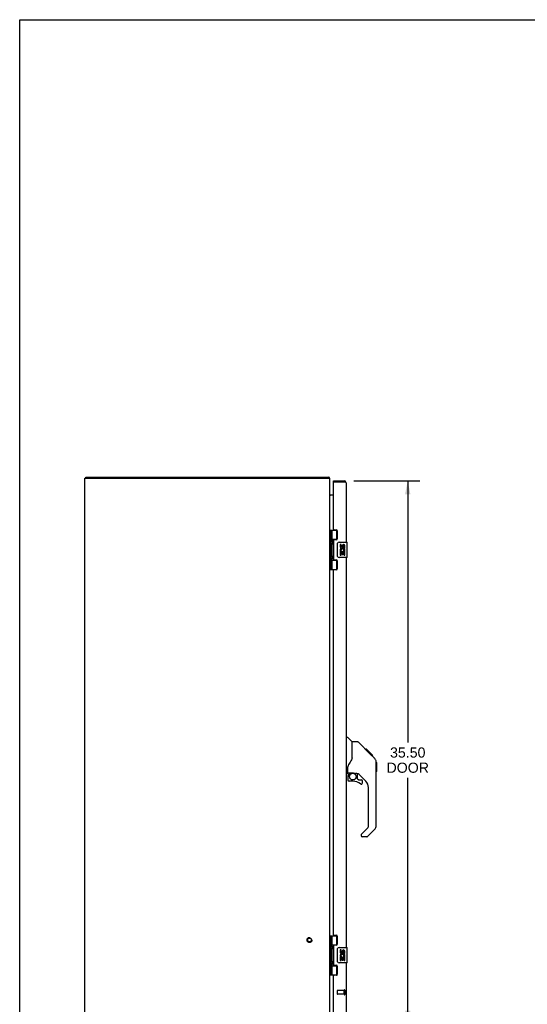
# Model space of a CAD drawing. Header units: inches. Extents: x 0 to 150, y 0 to 97.
# Tile 4 of 10: x 0 to 33, y 33 to 97. Entities that reach past the tile are written whole.
import ezdxf

# ---------------------------------------------------------------- set-up
doc = ezdxf.new("R2010")
doc.units = ezdxf.units.IN
doc.header["$LTSCALE"] = 8.257143
doc.header["$MEASUREMENT"] = 0
doc.linetypes.add('HIDDEN', pattern=[0.2, 0.1, -0.1])
doc.layers.get('0').update_dxf_attribs({"linetype": 'CONTINUOUS'})
for name, color, linetype in [('02___PRT_ALL_AXES', 7, 'CONTINUOUS'), ('DEFAULT_2', 8, 'HIDDEN'), ('DIMENSIONS', 7, 'CONTINUOUS')]:
    doc.layers.add(name, color=color, linetype=linetype)
doc.styles.get("Standard").update_dxf_attribs({"font": 'arial.ttf'})
doc.dimstyles.new('DIMSTYLE_1', dxfattribs={"dimtxt": 0.662338, "dimasz": 0.883117, "dimexe": 0.09, "dimexo": 0.07, "dimgap": 0.0375, "dimtad": 0, "dimtih": 1, "dimtoh": 1, "dimzin": 4, "dimdsep": 46, "dimtxsty": 'Standard', "dimblk": '_FILLED', "dimblk1": '_FILLED', "dimblk2": '_FILLED', "dimcen": 0.09, "dimadec": 3, "dimazin": 1, "dimtfac": 1, "dimtdec": 3, "dimtofl": 0, "dimtmove": 0, "dimatfit": 3, "dimldrblk": '_FILLED', "dimfxl": 0, "dimtolj": 1, "dimtzin": 4, "dimarcsym": 0})

# ---------------------------------------------------------------- blocks, each defined once
blk = doc.blocks.new('_FILLED')
at = {"color": 0, "linetype": 'ByBlock'}
blk.add_solid([(0, 0), (-1, 0.2), (-1, -0.2)], dxfattribs=at)
blk = doc.blocks.new('*D4')
at = {"layer": 'DIMENSIONS', "color": 2, "linetype": 'Continuous'}
for p, q in [((21.831, 66.997), (26.15, 66.997)), ((25.355, 66.997), (25.355, 49.909)), ((25.355, 31.497), (25.355, 47.591)), ((21.831, 31.497), (26.15, 31.497))]:
    blk.add_line(p, q, dxfattribs=at)
at = {"layer": 'DIMENSIONS', "color": 2, "linetype": 'Continuous', "xscale": 0.8831168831, "yscale": 0.8831168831, "zscale": 0.8831168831}
for p, rotation in [((25.355, 66.997), 90), ((25.355, 31.497), 270)]:
    blk.add_blockref('_FILLED', p, dxfattribs=dict(at, rotation=rotation))
at = {"layer": 'DIMENSIONS', "color": 2, "linetype": 'Continuous', "insert": (25.355, 49.578), "char_height": 0.6623, "width": 2.77246, "attachment_point": 2, "line_spacing_factor": 0.9}
blk.add_mtext('35.50\\PDOOR', dxfattribs=at)

msp = doc.modelspace()

# ---------------------------------------------------------------- linework, layer by layer
at = {"color": 7, "linetype": 'Continuous'}
for p, q in [((0, 0), (0, 97.143)), ((0, 97.143), (150.13, 97.143)), ((4.324, 67.172), (4.324, 67.247)), ((20.198, 67.172), (20.198, 67.247)), ((20.224, 67.216), (20.198, 67.188)), ((20.504, 66.922), (20.504, 66.997)), ((21.212, 66.997), (21.212, 66.922)), ((20.519, 66.922), (20.504, 66.922)), ((20.261, 63.776), (20.746, 63.776)), ((20.3, 63.776), (20.3, 61.217)), ((20.399, 63.776), (20.399, 63.089)), ((20.719, 63.186), (20.719, 63.776)), ((20.399, 63.186), (20.746, 63.186)), ((20.688, 63.177), (20.74, 63.177)), ((20.399, 62.888), (20.399, 62.105)), ((20.464, 63.059), (20.464, 63.06)), ((20.464, 63.059), (20.464, 62.919)), ((20.464, 62.918), (20.464, 62.919)), ((20.464, 62.918), (20.464, 62.918)), ((20.765, 62.097), (20.765, 62.897)), ((20.864, 62.997), (21.374, 62.997)), ((21.389, 62.012), (21.389, 62.982)), ((20.399, 61.904), (20.399, 61.217)), ((20.399, 61.808), (20.746, 61.808)), ((20.415, 62.075), (20.415, 62.076)), ((20.415, 62.075), (20.415, 61.935)), ((20.415, 61.934), (20.415, 61.935)), ((20.415, 61.934), (20.415, 61.934)), ((20.74, 61.817), (20.688, 61.817)), ((20.719, 61.217), (20.719, 61.808)), ((21.374, 61.997), (20.864, 61.997)), ((20.261, 61.217), (20.746, 61.217)), ((21.329, 50.251), (21.392, 50.251)), ((21.717, 49.941), (21.42, 50.239)), ((22.084, 49.936), (21.723, 49.936)), ((21.723, 48.831), (21.723, 49.936)), ((22.905, 49.148), (22.14, 49.913)), ((22.661, 49.458), (22.594, 49.458)), ((22.669, 49.451), (22.602, 49.451)), ((22.678, 49.441), (22.611, 49.441)), ((22.685, 49.434), (22.618, 49.434)), ((22.693, 49.426), (22.626, 49.426)), ((22.712, 49.407), (22.646, 49.407)), ((22.661, 49.458), (22.988, 49.131)), ((22.735, 49.384), (22.668, 49.384)), ((22.758, 49.361), (22.692, 49.361)), ((22.782, 49.337), (22.715, 49.337)), ((22.806, 49.313), (22.739, 49.313)), ((22.829, 49.29), (22.763, 49.29)), ((22.852, 49.268), (22.785, 49.268)), ((22.872, 49.247), (22.805, 49.247)), ((22.889, 49.23), (22.822, 49.23)), ((22.902, 49.217), (22.835, 49.217)), ((22.906, 49.213), (22.84, 49.213)), ((22.908, 49.211), (22.842, 49.211)), ((22.909, 49.21), (22.842, 49.21)), ((22.91, 49.21), (22.843, 49.21)), ((22.892, 49.16), (22.843, 49.209)), ((22.912, 49.207), (22.845, 49.207)), ((22.917, 49.203), (22.85, 49.203)), ((22.923, 49.197), (22.856, 49.197)), ((22.936, 49.183), (22.869, 49.183)), ((22.951, 49.168), (22.884, 49.168)), ((22.959, 49.16), (22.892, 49.16)), ((22.905, 49.147), (22.892, 49.16)), ((22.966, 49.154), (22.899, 49.154)), ((22.905, 49.147), (23.183, 48.869)), ((22.978, 49.142), (22.911, 49.142)), ((22.983, 49.136), (22.916, 49.136)), ((22.986, 49.133), (22.92, 49.133)), ((22.988, 49.132), (22.921, 49.132)), ((22.988, 49.131), (22.921, 49.131)), ((22.988, 49.131), (22.922, 49.131)), ((23.073, 49.047), (22.988, 49.131)), ((23.006, 49.047), (23.073, 49.047)), ((23.074, 49.045), (23.007, 49.045)), ((23.077, 49.042), (23.01, 49.042)), ((23.074, 49.045), (23.077, 49.042)), ((21.448, 47.908), (21.448, 48.315)), ((21.723, 48.894), (21.702, 48.836)), ((23.297, 48.614), (23.297, 48.622)), ((23.298, 44.488), (23.298, 48.591)), ((23.31, 48.595), (23.31, 48.009)), ((21.408, 47.869), (21.329, 47.869)), ((21.448, 47.691), (21.448, 47.453)), ((21.467, 47.91), (21.762, 47.91)), ((21.505, 47.83), (21.585, 47.91)), ((21.511, 47.824), (21.508, 47.828)), ((21.515, 47.821), (21.511, 47.824)), ((21.519, 47.816), (21.515, 47.821)), ((22.035, 47.869), (21.948, 47.869)), ((22.077, 47.537), (22.077, 47.864)), ((22.613, 47.372), (22.112, 47.874)), ((21.762, 47.375), (21.526, 47.375)), ((22.081, 47.529), (22.153, 47.457)), ((22.161, 47.453), (22.314, 47.453)), ((22.392, 47.255), (22.392, 47.375)), ((22.786, 44.403), (22.786, 46.955)), ((22.314, 43.878), (22.314, 43.814)), ((22.328, 43.912), (22.763, 44.347)), ((23.183, 44.21), (22.73, 43.758)), ((22.675, 43.735), (22.392, 43.735)), ((20.261, 37.276), (20.746, 37.276)), ((20.3, 37.276), (20.3, 34.717)), ((20.399, 37.276), (20.399, 36.589)), ((20.399, 36.686), (20.746, 36.686)), ((20.719, 36.686), (20.719, 37.276)), ((20.399, 36.388), (20.399, 35.605)), ((20.415, 36.56), (20.415, 36.559)), ((20.415, 36.559), (20.415, 36.419)), ((20.415, 36.419), (20.415, 36.418)), ((20.415, 36.418), (20.415, 36.418)), ((20.688, 36.677), (20.74, 36.677)), ((20.765, 35.597), (20.765, 36.397)), ((20.864, 36.497), (21.374, 36.497)), ((21.389, 35.512), (21.389, 36.482)), ((20.399, 35.404), (20.399, 34.717)), ((20.415, 35.576), (20.415, 35.575)), ((20.415, 35.575), (20.415, 35.435)), ((20.415, 35.435), (20.415, 35.434)), ((20.415, 35.434), (20.415, 35.434)), ((21.374, 35.497), (20.864, 35.497)), ((20.399, 35.308), (20.746, 35.308)), ((20.74, 35.317), (20.688, 35.317)), ((20.719, 34.717), (20.719, 35.308)), ((20.261, 34.717), (20.746, 34.717))]:
    msp.add_line(p, q, dxfattribs=at)
at = {"color": 3, "linetype": 'Continuous'}
for p, q in [((4.261, 31.322), (4.261, 67.172)), ((4.261, 67.172), (20.261, 67.172)), ((4.324, 67.247), (20.198, 67.247)), ((20.261, 31.322), (20.261, 67.172)), ((20.504, 66.997), (21.212, 66.997)), ((20.504, 63.838), (20.504, 66.907)), ((21.212, 66.922), (20.519, 66.922)), ((21.237, 66.916), (21.212, 66.922)), ((21.246, 66.914), (21.237, 66.916)), ((21.254, 66.912), (21.246, 66.914)), ((21.26, 66.91), (21.254, 66.912)), ((21.266, 66.909), (21.26, 66.91)), ((21.271, 66.908), (21.266, 66.909)), ((21.329, 66.88), (21.329, 62.997)), ((20.504, 66.072), (20.268, 66.072)), ((20.535, 63.807), (20.691, 63.807)), ((20.754, 63.744), (20.754, 63.217)), ((20.504, 63.123), (20.504, 61.87)), ((20.691, 63.154), (20.535, 63.154)), ((20.535, 61.839), (20.691, 61.839)), ((21.329, 61.997), (21.329, 36.497)), ((20.504, 37.338), (20.504, 61.155)), ((20.691, 61.186), (20.535, 61.186)), ((20.754, 61.776), (20.754, 61.249)), ((20.535, 37.307), (20.691, 37.307)), ((20.754, 37.244), (20.754, 36.717)), ((20.504, 36.623), (20.504, 35.37)), ((20.691, 36.654), (20.535, 36.654)), ((21.329, 35.497), (21.329, 31.614)), ((20.535, 35.339), (20.691, 35.339)), ((20.754, 35.276), (20.754, 34.749)), ((20.504, 31.587), (20.504, 34.655)), ((20.691, 34.686), (20.535, 34.686))]:
    msp.add_line(p, q, dxfattribs=at)
for points in [[(20.215, 67.228), (20.213, 67.232), (20.211, 67.235), (20.21, 67.237), (20.209, 67.239), (20.208, 67.24), (20.207, 67.242), (20.205, 67.243), (20.204, 67.245), (20.203, 67.245), (20.202, 67.246), (20.2, 67.246), (20.199, 67.247), (20.198, 67.247)], [(20.224, 67.216), (20.222, 67.217), (20.221, 67.219), (20.219, 67.221), (20.218, 67.223), (20.216, 67.226), (20.215, 67.228)], [(21.329, 66.88), (21.329, 66.88), (21.329, 66.881), (21.329, 66.882), (21.329, 66.882), (21.328, 66.883), (21.328, 66.884), (21.327, 66.885), (21.327, 66.885), (21.326, 66.886), (21.325, 66.887), (21.325, 66.887), (21.324, 66.888), (21.323, 66.889), (21.322, 66.889), (21.321, 66.89), (21.319, 66.891), (21.318, 66.892), (21.317, 66.892), (21.315, 66.893), (21.314, 66.894), (21.312, 66.894), (21.311, 66.895), (21.309, 66.896), (21.307, 66.896), (21.305, 66.897), (21.303, 66.898), (21.301, 66.899), (21.299, 66.899), (21.297, 66.9), (21.295, 66.901), (21.293, 66.901), (21.291, 66.902), (21.288, 66.903), (21.286, 66.903), (21.284, 66.904), (21.281, 66.905), (21.279, 66.906), (21.276, 66.906), (21.271, 66.908)], [(20.268, 66.072), (20.269, 66.073), (20.269, 66.074), (20.269, 66.075), (20.269, 66.077), (20.268, 66.078), (20.268, 66.08), (20.267, 66.081), (20.266, 66.083), (20.265, 66.084), (20.265, 66.086), (20.264, 66.087), (20.263, 66.089), (20.262, 66.09)], [(20.268, 66.091), (20.268, 66.09), (20.269, 66.09), (20.269, 66.089), (20.269, 66.088), (20.268, 66.087), (20.268, 66.086), (20.268, 66.085), (20.267, 66.084), (20.266, 66.083), (20.266, 66.083)]]:
    msp.add_lwpolyline(points, dxfattribs=at)
at = {"color": 7, "linetype": 'Continuous'}
for points in [[(20.765, 62.897), (20.765, 62.903), (20.765, 62.909), (20.766, 62.915), (20.768, 62.921), (20.769, 62.927), (20.771, 62.933)], [(20.399, 62.149), (20.4, 62.14), (20.402, 62.131), (20.405, 62.12), (20.409, 62.109), (20.414, 62.097), (20.419, 62.086), (20.423, 62.074), (20.428, 62.062), (20.432, 62.051), (20.436, 62.039), (20.439, 62.028), (20.441, 62.016), (20.442, 62.005), (20.441, 61.993), (20.439, 61.982), (20.436, 61.97), (20.432, 61.959), (20.428, 61.947), (20.423, 61.935), (20.419, 61.924), (20.414, 61.912), (20.409, 61.9), (20.405, 61.889), (20.402, 61.879), (20.4, 61.869), (20.399, 61.861)], [(20.771, 62.06), (20.769, 62.066), (20.768, 62.072), (20.766, 62.078), (20.765, 62.084), (20.765, 62.09), (20.765, 62.097)], [(22.14, 49.913), (22.132, 49.919), (22.124, 49.925), (22.114, 49.93), (22.105, 49.933), (22.095, 49.935), (22.084, 49.936)], [(22.843, 49.209), (22.822, 49.231), (22.8, 49.252), (22.778, 49.274)], [(21.501, 48.486), (21.49, 48.469), (21.475, 48.44), (21.462, 48.408), (21.453, 48.374), (21.449, 48.339), (21.448, 48.315)], [(21.702, 48.836), (21.672, 48.767), (21.635, 48.697), (21.593, 48.625), (21.546, 48.551), (21.501, 48.486)], [(23.298, 48.591), (23.297, 48.621), (23.291, 48.662), (23.282, 48.703), (23.268, 48.742), (23.25, 48.779), (23.229, 48.814), (23.204, 48.847), (23.183, 48.869)], [(21.519, 47.816), (21.51, 47.806), (21.501, 47.795), (21.494, 47.784), (21.487, 47.771), (21.481, 47.759), (21.476, 47.746), (21.472, 47.732), (21.47, 47.719), (21.468, 47.705), (21.468, 47.691)], [(21.508, 47.828), (21.507, 47.829), (21.506, 47.83), (21.505, 47.83), (21.505, 47.83)], [(21.762, 47.91), (21.77, 47.91), (21.79, 47.909), (21.81, 47.906), (21.831, 47.903), (21.85, 47.898), (21.868, 47.893), (21.884, 47.888), (21.898, 47.883), (21.91, 47.878), (21.921, 47.874), (21.93, 47.872), (21.938, 47.87), (21.946, 47.869), (21.947, 47.869)], [(20.399, 36.633), (20.4, 36.624), (20.402, 36.615), (20.405, 36.604), (20.409, 36.593), (20.414, 36.581), (20.419, 36.57), (20.423, 36.558), (20.428, 36.546), (20.432, 36.535), (20.436, 36.523), (20.439, 36.512), (20.441, 36.5), (20.442, 36.489), (20.441, 36.477), (20.439, 36.466), (20.436, 36.454), (20.432, 36.443), (20.428, 36.431), (20.423, 36.419), (20.419, 36.408), (20.414, 36.396), (20.409, 36.384), (20.405, 36.373), (20.402, 36.363), (20.4, 36.353), (20.399, 36.345)], [(20.765, 36.397), (20.765, 36.403), (20.765, 36.409), (20.766, 36.415), (20.768, 36.421), (20.769, 36.427), (20.771, 36.433)], [(20.399, 35.649), (20.4, 35.64), (20.402, 35.631), (20.405, 35.62), (20.409, 35.609), (20.414, 35.597), (20.419, 35.586), (20.423, 35.574), (20.428, 35.562), (20.432, 35.551), (20.436, 35.539), (20.439, 35.528), (20.441, 35.516), (20.442, 35.505), (20.441, 35.493), (20.439, 35.482), (20.436, 35.47), (20.432, 35.459), (20.428, 35.447), (20.423, 35.435), (20.419, 35.424), (20.414, 35.412), (20.409, 35.4), (20.405, 35.389), (20.402, 35.379), (20.4, 35.369), (20.399, 35.361)], [(20.771, 35.56), (20.769, 35.566), (20.768, 35.572), (20.766, 35.578), (20.765, 35.584), (20.765, 35.59), (20.765, 35.597)]]:
    msp.add_lwpolyline(points, dxfattribs=at)
msp.add_circle((21.762, 47.67), 0.217, dxfattribs=at)
at = {"color": 3, "linetype": 'Continuous'}
for centre, radius, start, end in [((20.144, 67.13), 0.117, 21.04214, 47.44308), ((21.212, 66.88), 0.117, 0, 90), ((20.519, 66.907), 0.015, 90, 180), ((20.303, 66.114), 0.042, 180, 270), ((20.535, 63.838), 0.031, 180, 270), ((20.691, 63.744), 0.063, 0, 90), ((20.535, 63.123), 0.031, 90, 180), ((20.691, 63.217), 0.063, 270, 360), ((20.535, 61.87), 0.031, 180, 270), ((20.691, 61.776), 0.063, 0, 90), ((20.535, 61.155), 0.031, 90, 180), ((20.691, 61.249), 0.063, 270, 360), ((20.535, 37.338), 0.031, 180, 270), ((20.691, 37.244), 0.063, 0, 90), ((20.691, 36.717), 0.063, 270, 360), ((20.535, 36.623), 0.031, 90, 180), ((20.535, 35.37), 0.031, 180, 270), ((20.691, 35.276), 0.063, 0, 90), ((20.535, 34.655), 0.031, 90, 180), ((20.691, 34.749), 0.063, 270, 360)]:
    msp.add_arc(centre, radius, start, end, dxfattribs=at)
at = {"color": 7, "linetype": 'Continuous'}
for centre, radius, start, end in [((21.212, 66.88), 0.042, 64.15907, 90), ((20.374, 63.059), 0.09, 0.67198, 73.85892), ((20.374, 62.919), 0.09, 286.14108, 359.32802), ((20.864, 62.897), 0.1, 90, 158.79459), ((21.374, 62.982), 0.015, 0, 90), ((20.325, 62.075), 0.09, 0.67198, 34.64342), ((20.325, 61.935), 0.09, 325.35658, 359.32802), ((20.864, 62.097), 0.1, 201.20502, 270), ((21.374, 62.012), 0.015, 270, 360), ((21.392, 50.211), 0.0394, 45, 90), ((21.703, 49.927), 0.0197, 0, 45), ((22.865, 48.575), 0.433, 42.23856, 42.72732), ((23.29, 48.595), 0.0197, 0, 69.05847), ((21.408, 47.908), 0.0394, 270, 360), ((21.467, 47.93), 0.0197, 180, 270), ((21.644, 47.691), 0.197, 135, 180), ((22.035, 47.672), 0.197, 45, 90), ((23.29, 48.009), 0.0197, 293.60704, 360), ((21.526, 47.453), 0.0787, 180, 270), ((21.762, 46.587), 0.787, 50.4788, 90), ((22.089, 47.537), 0.0118, 180, 225), ((22.161, 47.465), 0.0118, 225, 270), ((22.314, 47.255), 0.0787, 230.4788, 360), ((22.314, 47.375), 0.0787, 0, 90), ((22.196, 46.955), 0.591, 0, 45), ((22.904, 44.488), 0.394, 315, 360), ((22.361, 43.878), 0.0472, 135, 180), ((22.392, 43.814), 0.0787, 180, 270), ((22.707, 44.403), 0.0787, 315, 360), ((22.675, 43.814), 0.0787, 270, 315), ((20.325, 36.559), 0.09, 0.67198, 34.64342), ((20.325, 36.419), 0.09, 325.35658, 359.32802), ((20.864, 36.397), 0.1, 90, 158.79459), ((21.374, 36.482), 0.015, 0, 90), ((20.325, 35.575), 0.09, 0.67198, 34.64342), ((20.325, 35.435), 0.09, 325.35658, 359.32802), ((20.864, 35.597), 0.1, 201.20502, 270), ((21.374, 35.512), 0.015, 270, 360)]:
    msp.add_arc(centre, radius, start, end, dxfattribs=at)
for centre in [(20.489, 62.989), (20.489, 62.005), (20.489, 36.489), (20.489, 35.505)]:
    msp.add_ellipse(centre, major_axis=(0, 0.188), ratio=0.5625, start_param=1.007189, end_param=2.134404, dxfattribs=at)
at = {"layer": '02___PRT_ALL_AXES', "color": 7, "linetype": 'Continuous'}
for p, q in [((20.688, 63.177), (20.688, 63.154)), ((20.94, 62.842), (20.94, 62.706)), ((21.003, 62.842), (20.94, 62.842)), ((21.003, 62.706), (21.003, 62.842)), ((21.068, 62.769), (21.068, 62.7)), ((21.128, 62.706), (21.128, 62.748)), ((21.191, 62.612), (21.191, 62.748)), ((21.191, 62.612), (21.252, 62.612)), ((21.252, 62.612), (21.252, 62.769)), ((21.252, 62.428), (21.252, 62.481)), ((20.688, 61.839), (20.688, 61.817)), ((20.94, 62.381), (20.94, 62.151)), ((20.958, 62.381), (20.94, 62.381)), ((20.94, 62.151), (21.003, 62.151)), ((20.992, 62.381), (21.02, 62.4)), ((20.992, 62.381), (21.252, 62.381)), ((21.003, 62.151), (21.003, 62.318)), ((21.003, 62.318), (21.068, 62.318)), ((21.068, 62.318), (21.068, 62.182)), ((21.068, 62.182), (21.128, 62.182)), ((21.128, 62.182), (21.128, 62.318)), ((21.128, 62.318), (21.191, 62.318)), ((21.183, 62.417), (21.241, 62.392)), ((21.191, 62.151), (21.191, 62.318)), ((21.191, 62.151), (21.252, 62.151)), ((21.252, 62.151), (21.252, 62.381)), ((20.688, 36.677), (20.688, 36.654)), ((21.003, 36.342), (20.94, 36.342)), ((20.94, 36.342), (20.94, 36.206)), ((21.003, 36.206), (21.003, 36.342)), ((21.068, 36.269), (21.068, 36.2)), ((21.128, 36.206), (21.128, 36.248)), ((21.191, 36.112), (21.191, 36.248)), ((21.191, 36.112), (21.252, 36.112)), ((21.252, 36.112), (21.252, 36.269)), ((20.958, 35.881), (20.94, 35.881)), ((20.94, 35.881), (20.94, 35.651)), ((20.94, 35.651), (21.003, 35.651)), ((20.992, 35.881), (21.02, 35.9)), ((20.992, 35.881), (21.252, 35.881)), ((21.003, 35.818), (21.068, 35.818)), ((21.003, 35.651), (21.003, 35.818)), ((21.068, 35.818), (21.068, 35.682)), ((21.068, 35.682), (21.128, 35.682)), ((21.128, 35.818), (21.191, 35.818)), ((21.128, 35.682), (21.128, 35.818)), ((21.183, 35.917), (21.241, 35.892)), ((21.191, 35.651), (21.191, 35.818)), ((21.191, 35.651), (21.252, 35.651)), ((21.252, 35.928), (21.252, 35.981)), ((21.252, 35.651), (21.252, 35.881)), ((20.688, 35.339), (20.688, 35.317))]:
    msp.add_line(p, q, dxfattribs=at)
at = {"layer": '02___PRT_ALL_AXES', "color": 8, "linetype": 'HIDDEN'}
for p, q in [((21.211, 33.696), (20.764, 33.696)), ((21.211, 33.448), (21.211, 33.696)), ((21.211, 33.448), (20.764, 33.448))]:
    msp.add_line(p, q, dxfattribs=at)
msp.add_circle((18.936, 36.997), 0.124, dxfattribs=at)
at = {"layer": '02___PRT_ALL_AXES', "color": 7, "linetype": 'Continuous'}
for centre, radius, start, end in [((21.034, 62.706), 0.0943, 180, 360), ((21.094, 62.454), 0.154, 161.41988, 206.19629), ((21.097, 62.455), 0.157, 9.70314, 161.87913), ((21.034, 62.706), 0.0314, 180, 261.22946), ((21.097, 62.455), 0.0943, 336.59665, 215.11217), ((21.033, 62.711), 0.0362, 263.42855, 341.76278), ((21.16, 62.748), 0.0943, 71.72667, 167.43379), ((21.16, 62.748), 0.0314, 0, 180.04847), ((21.16, 62.748), 0.0943, 12.54017, 71.70103), ((21.097, 62.455), 0.157, 336.59665, 350.29686), ((21.097, 62.455), 0.157, 205.73705, 207.8532), ((21.034, 36.206), 0.0943, 180, 360), ((21.097, 35.955), 0.157, 9.70314, 161.87913), ((21.034, 36.206), 0.0314, 180, 261.22946), ((21.097, 35.955), 0.0943, 336.59665, 215.11217), ((21.033, 36.211), 0.0362, 263.42855, 341.76278), ((21.16, 36.248), 0.0943, 71.72667, 167.43379), ((21.16, 36.248), 0.0314, 0, 180.04847), ((21.16, 36.248), 0.0943, 12.54017, 71.70103), ((21.094, 35.954), 0.154, 161.41988, 206.19629), ((21.097, 35.955), 0.157, 205.73705, 207.8532), ((21.097, 35.955), 0.157, 336.59665, 350.29686)]:
    msp.add_arc(centre, radius, start, end, dxfattribs=at)
at = {"layer": 'DEFAULT_2', "color": 8, "linetype": 'HIDDEN'}
for p, q in [((20.754, 33.686), (20.754, 33.458)), ((21.211, 33.714), (21.211, 33.43)), ((21.254, 33.714), (21.254, 33.43))]:
    msp.add_line(p, q, dxfattribs=at)
for radius in [0.164, 0.124]:
    msp.add_circle((18.936, 36.997), radius, dxfattribs=at)
for centre, radius, start, end in [((20.764, 33.686), 0.01, 90, 180), ((21.233, 33.714), 0.0215, 0, 180), ((20.764, 33.458), 0.01, 180, 270), ((21.233, 33.43), 0.0215, 180, 360)]:
    msp.add_arc(centre, radius, start, end, dxfattribs=at)

# ---------------------------------------------------------------- dimensions: what is measured, and where the dimension line sits
at = {"layer": 'DIMENSIONS', "color": 2, "linetype": 'Continuous'}
dim = msp.add_linear_dim(base=(25.355, 66.997), p1=(21.761, 31.497), p2=(21.761, 66.997), angle=90, text='<>\\PDOOR', dimstyle='DIMSTYLE_1', dxfattribs=at)
dim.commit()
dim.dimension.update_dxf_attribs({"geometry": '*D4', "text_midpoint": (25.355, 48.75), "dimtype": 160})

doc.saveas('drawing.dxf')
